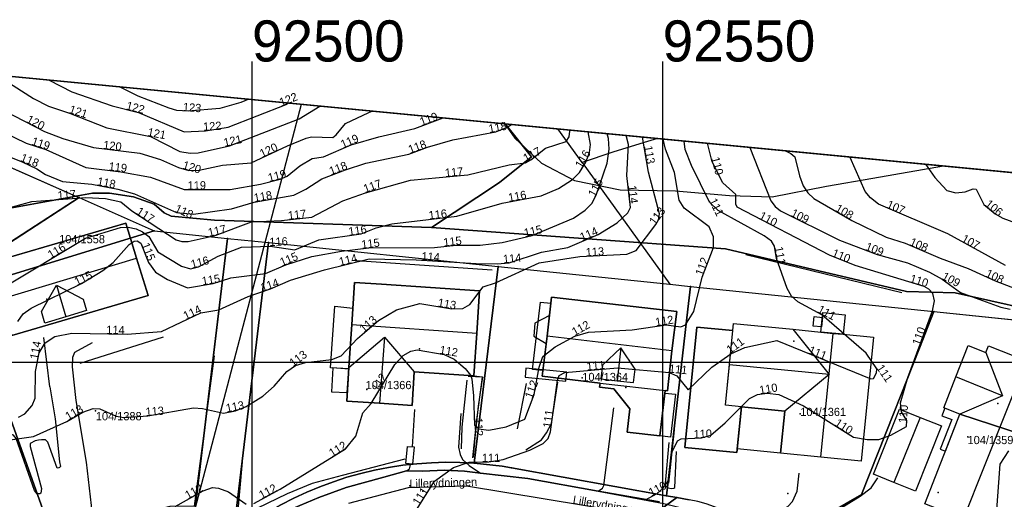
# Model space of a CAD drawing. Header units: inches. Extents: x 92348 to 92653, y 1600225 to 1600392.
# Tile 13 of 14: x 92472 to 92592, y 1600333 to 1600392. Entities that reach past the tile are written whole.
import ezdxf

# ---------------------------------------------------------------- set-up
doc = ezdxf.new("R2010")
doc.units = ezdxf.units.IN
doc.header["$MEASUREMENT"] = 0
for name, color, linetype in [('Adresse', 10, 'Continuous'), ('AnnenBygning', 10, 'Continuous'), ('AnnetVegarealAvgrensning', 10, 'Continuous'), ('ArealressursFlate', 10, 'Continuous'), ('ArealressursGrense', 10, 'Continuous'), ('Bestillingspolygon', 10, 'Continuous'), ('Bygning', 10, 'Continuous'), ('Bygningsdelelinje', 10, 'Continuous'), ('Bygningslinje', 10, 'Continuous'), ('Eiendomsgrense', 10, 'Continuous'), ('elveg20_v_kartverket_255_veglenke', 10, 'Continuous'), ('GatenavnTekst', 10, 'Continuous'), ('Gidtekst', 10, 'Continuous'), ('Gjerde', 10, 'Continuous'), ('GnrBnrTekst', 10, 'Continuous'), ('Hekk', 10, 'Continuous'), ('HoydeTekst', 10, 'Continuous'), ('HøydeKurve', 10, 'Continuous'), ('KantUtsnitt', 10, 'Continuous'), ('Kumlokk', 10, 'Continuous'), ('MurLoddrett', 10, 'Continuous'), ('Mønelinje', 10, 'Continuous'), ('Rutenett', 10, 'Continuous'), ('Rutenett_text', 10, 'Continuous'), ('Takkant', 10, 'Continuous'), ('Taksprang', 10, 'Continuous'), ('TaksprangBunn', 10, 'Continuous'), ('Teig', 10, 'Continuous'), ('Teiggrensepunkt', 10, 'Continuous'), ('Trapp', 10, 'Continuous'), ('TrappBygg', 10, 'Continuous'), ('Trase', 10, 'Continuous'), ('VegAnnenAvgrensning', 10, 'Continuous'), ('Vegdekkekant', 10, 'Continuous'), ('VegKjørende', 10, 'Continuous'), ('Veglenke', 10, 'Continuous'), ('Veranda', 10, 'Continuous')]:
    doc.layers.add(name, color=color, linetype=linetype)

msp = doc.modelspace()

# ---------------------------------------------------------------- linework, layer by layer
at = {"layer": 'Adresse'}
for p in [(92475.02, 1600357.66), (92520.41, 1600351.6), (92565.96, 1600352.53), (92545.51, 1600346.91), (92590.8, 1600344.95), (92583.53, 1600334.14)]:
    msp.add_point(p, dxfattribs=at)
at = {"layer": 'AnnenBygning'}
msp.add_polyline3d([(92518.75, 1600337.66, 112.71), (92518.92, 1600339.74, 112.71), (92519.73, 1600339.68, 112.62), (92519.56, 1600337.59, 112.63)], close=True, dxfattribs=at)
at = {"layer": 'AnnetVegarealAvgrensning'}
for p, q in [((92475.38, 1600347, 113.4), (92474.65, 1600353.01, 113.96)), ((92475.38, 1600347, 113.4), (92476.04, 1600343.1, 113.11)), ((92519.54, 1600339.69, 111.13), (92519.81, 1600344.22, 111.21))]:
    msp.add_line(p, q, dxfattribs=at)
for points in [[(92478.58, 1600345.33, 113.11), (92478.16, 1600349.43, 113.63), (92478.18, 1600350.59, 113.72), (92478.45, 1600351.2, 114.12), (92480.58, 1600352.39, 114.12)], [(92482.12, 1600324.2, 111.03), (92481.53, 1600325.97, 111.21), (92480.83, 1600329.4, 111.5), (92479.84, 1600337.83, 112.51), (92478.58, 1600345.33, 113.11)], [(92542.14, 1600334.29, 110.11), (92542.68, 1600334.65, 110.13), (92542.83, 1600334.97, 110.13), (92544.07, 1600344.42, 110.55)], [(92476.04, 1600343.1, 113.11), (92476.57, 1600337.87, 112.54), (92476.69, 1600337.31, 112.51), (92476.56, 1600337.16, 112.5), (92476.47, 1600337.12, 112.49), (92476.28, 1600337.1, 112.49), (92475.15, 1600340.26, 112.74), (92474.85, 1600340.55, 112.74), (92474.38, 1600340.56, 112.74), (92474, 1600340.5, 112.71), (92473.59, 1600340.41, 112.67), (92473, 1600340.1, 112.65), (92472.98, 1600339.75, 112.64), (92474.36, 1600334.63, 112.32), (92474.29, 1600334.05, 112.31), (92474.17, 1600333.96, 112.28), (92473.84, 1600333.99, 112.27), (92473.51, 1600334.39, 112.29), (92471.27, 1600340.71, 112.67), (92470.97, 1600341.09, 112.7), (92470.44, 1600341.27, 112.71)], [(92525.43, 1600343.75, 111.18), (92525.16, 1600339.63, 111.02), (92525.33, 1600338.76, 110.95), (92525.63, 1600338.16, 110.95), (92526.43, 1600337.43, 110.75), (92527.84, 1600336.47, 110.61)], [(92550.77, 1600340.23, 110.18), (92550.31, 1600335.26, 109.71), (92550.36, 1600334.96, 109.65), (92550.68, 1600334.7, 109.59), (92551.02, 1600334.6, 109.5), (92551.36, 1600334.67, 109.36), (92551.47, 1600334.74, 109.29), (92551.69, 1600339.11, 109.19)], [(92518.83, 1600336.76, 111.13), (92519.16, 1600337.02, 111.13), (92519.31, 1600337.48, 111.13), (92519.32, 1600337.61, 111.13)], [(92560.79, 1600327.55, 109.05), (92560.84, 1600329.09, 109.06), (92561.27, 1600329.89, 109), (92562, 1600330.57, 108.99), (92564.18, 1600331.86, 108.98), (92565.23, 1600332.44, 108.98), (92565.8, 1600333.05, 109), (92566.4, 1600334.29, 109.13), (92566.64, 1600336.5, 109.11)], [(92574.06, 1600333.68, 109.22), (92575.41, 1600334.72, 109.22), (92576.19, 1600335.91, 109.27)], [(92561.46, 1600326.99, 109.03), (92562.5, 1600327.53, 109.07), (92567.6, 1600330.03, 109.09), (92571.31, 1600331.99, 109.14), (92574.06, 1600333.68, 109.22)]]:
    msp.add_polyline3d(points, dxfattribs=at)
at = {"layer": 'ArealressursFlate'}
for points in [[(92451.71, 1600386.58), (92530.82, 1600378.99), (92534.02, 1600374.99), (92530.15, 1600371.86), (92521.85, 1600366.36), (92495.45, 1600367.28), (92490.17, 1600367.74), (92489.32, 1600368.18), (92488.08, 1600369.22), (92485.58, 1600370.12), (92482.66, 1600370.56), (92480.57, 1600370.57), (92459.55, 1600366.74)], [(92459.55, 1600366.74), (92480.57, 1600370.57), (92482.66, 1600370.56), (92485.58, 1600370.12), (92488.08, 1600369.22), (92489.32, 1600368.18), (92490.17, 1600367.74), (92495.45, 1600367.28), (92521.85, 1600366.36), (92557.66, 1600363.78), (92579.7, 1600358.59), (92585.61, 1600358.45), (92594.32, 1600356.49)], [(92549.6, 1600333), (92542.14, 1600334.29), (92533.58, 1600335.83), (92527.84, 1600336.47), (92525.89, 1600336.72), (92523.42, 1600336.85), (92520.82, 1600336.74), (92518.83, 1600336.76), (92516.04, 1600335.99), (92511.46, 1600334.73), (92508.13, 1600333.53), (92503.53, 1600331.56)], [(92503.53, 1600331.56), (92508.13, 1600333.53), (92511.46, 1600334.73), (92516.04, 1600335.99), (92518.83, 1600336.76), (92520.82, 1600336.74), (92523.42, 1600336.85), (92525.89, 1600336.72), (92527.84, 1600336.47), (92533.58, 1600335.83), (92542.14, 1600334.29), (92549.6, 1600333)]]:
    msp.add_lwpolyline(points, dxfattribs=at)
msp.add_lwpolyline([(92617.28, 1600370.69), (92614.74, 1600363.5), (92611.22, 1600353.32), (92609.89, 1600349.92), (92600.16, 1600353.73), (92594.32, 1600356.49), (92585.61, 1600358.45), (92579.7, 1600358.59), (92557.66, 1600363.78), (92521.85, 1600366.36), (92530.15, 1600371.86), (92534.02, 1600374.99), (92530.82, 1600378.99)], close=True, dxfattribs=at)
at = {"layer": 'ArealressursGrense'}
msp.add_line((92542.14, 1600334.29), (92549.6, 1600333), dxfattribs=at)
for points in [[(92530.82, 1600378.99), (92534.02, 1600374.99), (92530.15, 1600371.86), (92521.85, 1600366.36)], [(92521.85, 1600366.36), (92495.45, 1600367.28), (92490.17, 1600367.74), (92489.32, 1600368.18), (92488.08, 1600369.22), (92485.58, 1600370.12), (92482.66, 1600370.56), (92480.57, 1600370.57), (92459.55, 1600366.74), (92445.21, 1600363.11), (92435.3, 1600362.34), (92430.99, 1600360.29), (92417.13, 1600355.03), (92397.13, 1600349.19), (92393.82, 1600349), (92382.34, 1600350.61)], [(92609.89, 1600349.92), (92600.16, 1600353.73), (92594.32, 1600356.49), (92585.61, 1600358.45), (92579.7, 1600358.59), (92557.66, 1600363.78), (92521.85, 1600366.36)], [(92496.26, 1600328.42), (92503.53, 1600331.56), (92508.13, 1600333.53), (92511.46, 1600334.73), (92516.04, 1600335.99), (92518.83, 1600336.76)], [(92518.83, 1600336.76), (92520.82, 1600336.74), (92523.42, 1600336.85), (92525.89, 1600336.72), (92527.84, 1600336.47)], [(92527.84, 1600336.47), (92533.58, 1600335.83), (92542.14, 1600334.29)]]:
    msp.add_lwpolyline(points, dxfattribs=at)
at = {"layer": 'Bestillingspolygon'}
msp.add_lwpolyline([(92626.35, 1600369.82), (92451.71, 1600386.58), (92380.72, 1600373.12), (92356.87, 1600346.7), (92347.8, 1600302.33), (92365.62, 1600254.39), (92417.03, 1600227.01), (92571.82, 1600225.09)], close=True, dxfattribs=at)
at = {"layer": 'Bygning'}
for points in [[(92470.75, 1600353.24, 119.77), (92469.37, 1600357.65, 123), (92467.98, 1600362.06, 119.56), (92484.65, 1600366.91, 119.31), (92485.96, 1600362.64, 122.98), (92487.35, 1600358.12, 119.57)], [(92511.8, 1600349.35, 116.92), (92512.14, 1600354.56, 120.47), (92512.48, 1600359.69, 116.98), (92515.76, 1600359.47, 116.97), (92527.7, 1600358.68, 116.97), (92527.36, 1600353.53, 120.47), (92527.02, 1600348.34, 116.92), (92519.76, 1600348.82, 116.92), (92519.49, 1600344.74, 116.98), (92515.53, 1600344.99, 119.89), (92511.53, 1600345.25, 116.98)], [(92550.29, 1600346.54, 113.18), (92550.25, 1600346.23, 113.18), (92551.57, 1600346.08, 112.37), (92550.97, 1600340.88, 112.37), (92549.65, 1600341.03, 112.65), (92545.69, 1600341.49, 113.18), (92546.02, 1600344.33, 113.18), (92544.05, 1600346.74, 113.18), (92542.32, 1600346.94, 113.18), (92542.39, 1600347.45, 113.18), (92535.35, 1600348.28, 116.15), (92535.93, 1600353.17, 119.58), (92536.48, 1600357.92, 116.15), (92551.71, 1600356.14, 116.13), (92551.14, 1600351.39, 119.58), (92550.58, 1600346.5, 116.15)], [(92558.64, 1600354.71, 114.59), (92565.87, 1600353.99, 114.59), (92569.27, 1600353.65, 116.27), (92569.5, 1600356.03, 114.69), (92572.21, 1600355.76, 114.69), (92571.97, 1600353.38, 115.18), (92575.68, 1600353.02, 114.59), (92574.17, 1600337.95, 114.59), (92569.27, 1600338.44, 117.01), (92564.37, 1600338.92, 114.59), (92564.88, 1600344.03, 114.59), (92559.6, 1600344.56, 114.59), (92559.05, 1600338.99, 111.83), (92552.71, 1600339.62, 111.89), (92554.16, 1600354.27, 111.93), (92558.55, 1600353.84, 111.86)], [(92595.9, 1600340.52, 112.86), (92586.19, 1600343.66, 112.87), (92584.22, 1600344.43, 112.87), (92585.71, 1600348.19, 114.84), (92587.2, 1600352.01, 112.87), (92589.37, 1600351.15, 112.87), (92589.69, 1600351.97, 112.87), (92594.32, 1600350.15, 115.43), (92598.97, 1600348.32, 112.86)], [(92583.96, 1600342.23, 111.8), (92580.77, 1600334.31, 111.8), (92578.17, 1600335.35, 113.11), (92575.67, 1600336.36, 111.8), (92578.85, 1600344.28, 111.8), (92581.35, 1600343.28, 113.11)], [(92595.9, 1600340.52, 112.86), (92591.39, 1600329.04, 112.86), (92586.62, 1600330.92, 115.43), (92581.92, 1600332.77, 112.86), (92586.19, 1600343.66, 112.87)]]:
    msp.add_polyline3d(points, close=True, dxfattribs=at)
at = {"layer": 'Bygningsdelelinje'}
msp.add_line((92586.19, 1600343.66, 112.87), (92595.9, 1600340.52, 112.86), dxfattribs=at)
at = {"layer": 'Bygningslinje'}
for points in [[(92474.38, 1600356.14, 120.96), (92476.18, 1600359.37, 122.77), (92479.46, 1600357.67, 120.94), (92479.86, 1600356.27, 120.94), (92477.32, 1600355.5, 122.77), (92474.79, 1600354.74, 120.96), (92474.38, 1600356.14, 120.96)], [(92565.87, 1600353.99, 114.59), (92570.26, 1600348.48, 117.01), (92564.88, 1600344.03, 114.59)], [(92511.8, 1600349.35, 116.92), (92516.15, 1600353.02, 119.89), (92519.76, 1600348.82, 116.92)], [(92546.64, 1600349.16, 117.68), (92544.92, 1600351.74, 119.32), (92542.66, 1600349.63, 117.68), (92542.47, 1600347.97, 117.68), (92544.45, 1600347.74, 119.32), (92546.45, 1600347.51, 117.68), (92546.64, 1600349.16, 117.68)], [(92589.37, 1600351.15, 112.87), (92591.4, 1600345.91, 114.84), (92586.19, 1600343.66, 112.87)]]:
    msp.add_polyline3d(points, dxfattribs=at)
at = {"layer": 'Eiendomsgrense'}
for p, q in [((92444.49, 1600385.21), (92478.93, 1600370.03)), ((92540.19, 1600374.29), (92537.25, 1600378.37)), ((92540.19, 1600374.29), (92550.86, 1600359.49)), ((92478.94, 1600370.03), (92467.62, 1600362.7)), ((92478.94, 1600370.03), (92488.09, 1600365.99)), ((92464.95, 1600358.89), (92488.09, 1600365.99)), ((92488.09, 1600365.99), (92497.03, 1600365.06)), ((92492.82, 1600330.21), (92497.03, 1600365.06)), ((92497.03, 1600365.06), (92502.01, 1600364.56)), ((92502.01, 1600364.56), (92497.69, 1600328.85)), ((92502.01, 1600364.56), (92529.98, 1600361.65)), ((92527.06, 1600337.7), (92529.98, 1600361.65)), ((92529.98, 1600361.65), (92550.86, 1600359.49)), ((92464.95, 1600358.89), (92478.89, 1600319.85)), ((92550.86, 1600359.49), (92553.38, 1600359.22)), ((92553.06, 1600356.44), (92553.38, 1600359.22)), ((92553.38, 1600359.22), (92583.03, 1600356.15)), ((92550.49, 1600333.73), (92553.06, 1600356.44)), ((92583.03, 1600356.15), (92581.27, 1600351.68)), ((92583.03, 1600356.15), (92610.93, 1600353.26)), ((92581.27, 1600351.68), (92578.19, 1600343.91)), ((92574.21, 1600333.9), (92578.19, 1600343.91)), ((92531.59, 1600337.13), (92550.49, 1600333.73)), ((92551.74, 1600333.52), (92545.27, 1600328.76)), ((92550.49, 1600333.73), (92551.74, 1600333.52)), ((92553.22, 1600333.24), (92551.74, 1600333.52)), ((92563.34, 1600327.65), (92574.21, 1600333.9))]:
    msp.add_line(p, q, dxfattribs=at)
for points in [[(92549.38, 1600377.21), (92547.74, 1600376.72), (92543.95, 1600375.54), (92540.19, 1600374.29)], [(92497.69, 1600328.85), (92499.1, 1600329.88), (92500.53, 1600330.86), (92502.01, 1600331.78), (92503.53, 1600332.64), (92505.08, 1600333.44), (92506.66, 1600334.17), (92508.27, 1600334.83), (92509.91, 1600335.45), (92511.56, 1600335.98), (92513.24, 1600336.45), (92514.93, 1600336.85), (92516.64, 1600337.18), (92518.37, 1600337.44), (92520.09, 1600337.63), (92521.84, 1600337.76), (92523.58, 1600337.81), (92525.32, 1600337.79), (92527.06, 1600337.7)], [(92527.06, 1600337.7), (92528.2, 1600337.6), (92529.33, 1600337.47), (92530.46, 1600337.32), (92531.59, 1600337.13)]]:
    msp.add_lwpolyline(points, dxfattribs=at)
at = {"layer": 'elveg20_v_kartverket_255_veglenke'}
msp.add_polyline3d([(92545.29, 1600331.74, 110.94), (92526.13, 1600334.91, 111.74), (92519.03, 1600334.71, 112.04), (92511.74, 1600332.79, 112.24)], dxfattribs=at)
at = {"layer": 'Gidtekst'}
for p in [(92476.67, 1600364.45), (92540.22, 1600348.09), (92514, 1600346.67), (92480.95, 1600344.06), (92566.76, 1600343.72), (92587.14, 1600340.9)]:
    msp.add_point(p, dxfattribs=at)
at = {"layer": 'Gjerde'}
for points in [[(92526.9, 1600338.37, 112), (92527.36, 1600342.98, 112.92), (92528.08, 1600348.16, 113.22), (92526.34, 1600348.23, 113.21)], [(92498.87, 1600338.81, 113.42), (92498.2, 1600331.05, 112.85), (92504.32, 1600334.03, 112.89), (92507.36, 1600335.26, 112.84), (92511.02, 1600336.26, 112.58), (92518.67, 1600338.24, 112.14)]]:
    msp.add_polyline3d(points, dxfattribs=at)
at = {"layer": 'Hekk'}
for p, q in [((92560.13, 1600363.09, 112.77), (92579.11, 1600358.46, 112.46)), ((92533.37, 1600347.38, 113.45), (92532.28, 1600341.89, 113.45))]:
    msp.add_line(p, q, dxfattribs=at)
msp.add_polyline3d([(92495.38, 1600350.75, 114.54), (92492.98, 1600332.48, 113.06), (92489.98, 1600332.43, 113.11), (92486.12, 1600331.43, 113.28), (92482.73, 1600329.71, 113.32)], dxfattribs=at)
at = {"layer": 'HøydeKurve'}
for points in [[(92468.84, 1600384.94, 121), (92473.39, 1600382.06, 121), (92475.21, 1600381.16, 121), (92477.79, 1600380.31, 121), (92482.34, 1600378.5, 121), (92487.65, 1600377.46, 121), (92491.23, 1600375.62, 121), (92492.48, 1600375.44, 121), (92493.46, 1600375.48, 121), (92497.26, 1600376.33, 121), (92505.74, 1600379.6, 121), (92508.28, 1600381.15, 121)], [(92475.3, 1600384.32, 122), (92478.05, 1600382.87, 122), (92482.96, 1600381.2, 122), (92486.18, 1600380.36, 122), (92491.75, 1600378.01, 122), (92494.33, 1600378.16, 122), (92497.1, 1600378.59, 122), (92504.18, 1600381.34, 122), (92504.44, 1600381.52, 122)], [(92499.62, 1600381.98, 123), (92498.65, 1600381.59, 123), (92496.1, 1600380.85, 123), (92492.24, 1600380.52, 123), (92490.85, 1600380.63, 123), (92489.91, 1600380.9, 123), (92486.13, 1600382.35, 123), (92483.88, 1600383.49, 123)], [(92467.23, 1600381.93, 120), (92474.73, 1600378.07, 120), (92476.98, 1600377.23, 120), (92480.69, 1600376.1, 120), (92486.36, 1600375.43, 120), (92488.86, 1600374.65, 120), (92491.07, 1600373.68, 120), (92492.3, 1600373.31, 120), (92493.59, 1600373.35, 120), (92496.43, 1600373.96, 120), (92499.92, 1600374.24, 120), (92504.34, 1600376.33, 120), (92506.61, 1600377.24, 120), (92507.26, 1600377.43, 120), (92509.83, 1600377.34, 120), (92510.27, 1600377.65, 120), (92511.39, 1600379.05, 120), (92514.21, 1600380.39, 120), (92514.64, 1600380.54, 120)], [(92469.75, 1600377.99, 119), (92472.49, 1600376.66, 119), (92474.91, 1600375.88, 119), (92479.78, 1600373.68, 119), (92484.04, 1600373.17, 119), (92487.63, 1600372.5, 119), (92491.73, 1600371.01, 119), (92497.35, 1600371.02, 119), (92501.04, 1600371.65, 119), (92503.44, 1600372.26, 119), (92504.29, 1600372.64, 119), (92505.83, 1600373.89, 119), (92507.33, 1600374.76, 119), (92508.7, 1600374.96, 119), (92512.09, 1600376.43, 119), (92515.44, 1600377.42, 119), (92519.83, 1600378.42, 119), (92523.29, 1600379.71, 119)], [(92467.28, 1600367.94, 117), (92473.2, 1600369.56, 117), (92479.78, 1600370.04, 117), (92482.15, 1600369.92, 117), (92484.03, 1600369.49, 117), (92485.36, 1600368.41, 117), (92490.75, 1600364.87, 117), (92491.48, 1600364.66, 117), (92492.25, 1600364.69, 117), (92495.5, 1600365.42, 117), (92499.94, 1600367.08, 117), (92503.6, 1600367.23, 117), (92507.29, 1600367.65, 117), (92511.06, 1600369.61, 117), (92513.82, 1600370.59, 117), (92519.29, 1600372.15, 117), (92526.3, 1600372.77, 117), (92531.31, 1600373.99, 117), (92533.29, 1600374.25, 117), (92533.97, 1600374.62, 117), (92535.73, 1600376.03, 117), (92538.27, 1600376.84, 117), (92538.63, 1600377.4, 117), (92538.72, 1600378.09, 117), (92538.69, 1600378.23, 117)], [(92469.47, 1600358.93, 116), (92479.72, 1600365.07, 116), (92483.98, 1600366.38, 116), (92484.93, 1600366.43, 116), (92485.92, 1600366.23, 116), (92486.69, 1600365.87, 116), (92487.45, 1600365.28, 116), (92488.54, 1600363.41, 116), (92491.41, 1600361.67, 116), (92492.53, 1600361.35, 116), (92493.49, 1600361.6, 116), (92495.88, 1600362.91, 116), (92498.71, 1600363.98, 116), (92502.2, 1600364.12, 116), (92505.21, 1600363.65, 116), (92508.16, 1600364.87, 116), (92513.29, 1600365.59, 116), (92515.14, 1600366.35, 116), (92517.02, 1600366.84, 116), (92524.95, 1600367.74, 116), (92530.47, 1600369.34, 116), (92535.22, 1600370.24, 116), (92537.32, 1600371.13, 116), (92539.04, 1600372.22, 116), (92539.86, 1600373.06, 116), (92540.63, 1600374.34, 116), (92541.09, 1600375.49, 116), (92541.23, 1600376.46, 116), (92540.93, 1600378.02, 116)], [(92469.99, 1600375.19, 118), (92472.11, 1600374.35, 118), (92473.81, 1600373.52, 118), (92474.86, 1600372.81, 118), (92476.92, 1600371.96, 118), (92480.5, 1600371.65, 118), (92483.67, 1600371.05, 118), (92485.7, 1600370.49, 118), (92490.81, 1600368.2, 118), (92492.9, 1600368.02, 118), (92497.52, 1600368.65, 118), (92500.28, 1600369.47, 118), (92505.11, 1600370.32, 118), (92506.55, 1600371.05, 118), (92508.49, 1600372.31, 118), (92511.38, 1600373.4, 118), (92513.86, 1600374.21, 118), (92519.08, 1600375.3, 118), (92521.39, 1600376.15, 118), (92524.46, 1600377.03, 118), (92529.7, 1600378.03, 118), (92530.97, 1600378.53, 118), (92531.61, 1600378.91, 118)], [(92467.34, 1600340.11, 113), (92473.4, 1600340.96, 113), (92477.46, 1600342.79, 113), (92479.4, 1600343.92, 113), (92480.68, 1600344.34, 113), (92481.48, 1600344.3, 113), (92483.48, 1600343.41, 113), (92484.38, 1600343.26, 113), (92487.31, 1600343.47, 113), (92492.9, 1600344.43, 113), (92493.98, 1600344.35, 113), (92496.53, 1600343.8, 113), (92497.99, 1600344.09, 113), (92499.28, 1600344.58, 113), (92501.32, 1600345.86, 113), (92502.72, 1600347.09, 113), (92504.24, 1600348.85, 113), (92505.28, 1600349.6, 113), (92506.5, 1600349.97, 113), (92509.74, 1600350.3, 113), (92510.85, 1600350.77, 113), (92512.86, 1600352.88, 113), (92515.41, 1600355.07, 113), (92517.59, 1600356.36, 113), (92520.45, 1600357.14, 113), (92524.35, 1600356.47, 113), (92525.69, 1600356.53, 113), (92526.52, 1600357.03, 113), (92528.13, 1600359.18, 113), (92529.64, 1600359.64, 113), (92534.95, 1600362.1, 113), (92539.92, 1600362.84, 113), (92545.66, 1600363.12, 113), (92546.78, 1600363.59, 113), (92549.16, 1600366.74, 113), (92549.49, 1600367.33, 113), (92549.6, 1600368.06, 113), (92548.26, 1600373.1, 113), (92547.55, 1600377.38, 113)], [(92471.48, 1600354.93, 115), (92472.16, 1600355.87, 115), (92473.1, 1600356.57, 115), (92479.25, 1600359.56, 115), (92481.85, 1600361.16, 115), (92483.09, 1600362.11, 115), (92485.04, 1600364.31, 115), (92485.66, 1600364.7, 115), (92486.03, 1600364.74, 115), (92486.46, 1600364.49, 115), (92487.39, 1600362.14, 115), (92488.26, 1600360.96, 115), (92489.72, 1600360.04, 115), (92492.15, 1600359.05, 115), (92495.27, 1600359.56, 115), (92497.44, 1600360.26, 115), (92501.63, 1600360.79, 115), (92504.12, 1600361.83, 115), (92507.28, 1600362.87, 115), (92510.89, 1600363.5, 115), (92514.23, 1600363.9, 115), (92522.23, 1600363.94, 115), (92524.88, 1600364.24, 115), (92527.79, 1600364.21, 115), (92530.46, 1600364.55, 115), (92534.1, 1600365.41, 115), (92539.13, 1600367.5, 115), (92540.58, 1600368.49, 115), (92541.36, 1600369.32, 115), (92541.89, 1600370.3, 115), (92543.25, 1600374.21, 115), (92543.48, 1600375.93, 115), (92543.41, 1600377.21, 115), (92543.26, 1600377.79, 115)], [(92471.57, 1600343.29, 114), (92472.34, 1600343.69, 114), (92473.25, 1600344.72, 114), (92473.59, 1600345.6, 114), (92473.65, 1600348.85, 114), (92474.09, 1600351.13, 114), (92474.82, 1600352.34, 114), (92476, 1600353.1, 114), (92478.06, 1600353.51, 114), (92484.79, 1600353.39, 114), (92488.99, 1600353.72, 114), (92493.76, 1600355.99, 114), (92495.95, 1600356.36, 114), (92499.53, 1600357.97, 114), (92502.27, 1600358.9, 114), (92504.7, 1600359.99, 114), (92508.82, 1600361.24, 114), (92514.25, 1600362.56, 114), (92519.99, 1600362.44, 114), (92527.3, 1600362.01, 114), (92529.87, 1600361.96, 114), (92531.31, 1600362.09, 114), (92535.26, 1600363.38, 114), (92538.46, 1600363.94, 114), (92542.15, 1600365.54, 114), (92544.45, 1600366.96, 114), (92545.75, 1600368.16, 114), (92546.07, 1600368.8, 114), (92545.66, 1600372.69, 114), (92545.83, 1600376.5, 114), (92545.55, 1600377.58, 114)], [(92500.23, 1600332.81, 112), (92503.44, 1600334.52, 112), (92511.39, 1600339.43, 112), (92512.63, 1600341, 112), (92513.51, 1600343.84, 112), (92514.5, 1600344.96, 112), (92517.4, 1600349.69, 112), (92518.4, 1600350.79, 112), (92519.36, 1600351.33, 112), (92520.1, 1600351.48, 112), (92523.42, 1600350.92, 112), (92524.61, 1600350.36, 112), (92525.97, 1600349.21, 112), (92526.6, 1600348.41, 112), (92526.76, 1600347.96, 112), (92526.99, 1600345.89, 112), (92527.1, 1600342.34, 112), (92527.59, 1600341.88, 112), (92528.83, 1600341.72, 112), (92530.95, 1600342.12, 112), (92533.24, 1600343.06, 112), (92534.34, 1600346.07, 112), (92534.98, 1600349.4, 112), (92535.4, 1600350.67, 112), (92536.9, 1600351.85, 112), (92539.31, 1600353.17, 112), (92540.97, 1600353.66, 112), (92546.28, 1600353.91, 112), (92550.44, 1600354.55, 112), (92552.22, 1600354.3, 112), (92552.8, 1600354.52, 112), (92553.78, 1600356.16, 112), (92554.83, 1600360.32, 112), (92556.19, 1600363.93, 112), (92556.18, 1600365.25, 112), (92555.65, 1600366.47, 112), (92552.63, 1600368.75, 112), (92552.01, 1600369.7, 112), (92551.45, 1600373.07, 112), (92550.34, 1600375.9, 112), (92550.08, 1600377.14, 112)], [(92520.03, 1600332.01, 111), (92522.24, 1600335.53, 111), (92524.53, 1600337.18, 111), (92526.44, 1600337.83, 111), (92528.82, 1600337.85, 111), (92530.58, 1600338.16, 111), (92533.85, 1600339.3, 111), (92535.46, 1600340.11, 111), (92536.05, 1600340.72, 111), (92536.35, 1600341.51, 111), (92537.19, 1600347.8, 111), (92537.41, 1600348.37, 111), (92538.11, 1600348.74, 111), (92544.5, 1600349.32, 111), (92550.81, 1600348.72, 111), (92551.71, 1600348.33, 111), (92553.12, 1600346.62, 111), (92556, 1600349.37, 111), (92558.29, 1600351.02, 111), (92559.99, 1600351.76, 111), (92563.91, 1600352.61, 111), (92575.35, 1600347.97, 111), (92575.68, 1600348.02, 111), (92576.04, 1600348.69, 111), (92576.06, 1600349.18, 111), (92574.77, 1600351.08, 111), (92569.39, 1600355.77, 111), (92566.45, 1600357.32, 111), (92565.68, 1600358.02, 111), (92565.18, 1600358.94, 111), (92563.88, 1600362.62, 111), (92563.61, 1600364.12, 111), (92563.26, 1600364.71, 111), (92562.38, 1600365.36, 111), (92556.77, 1600368.45, 111), (92555.71, 1600369.46, 111), (92553.53, 1600373.94, 111), (92552.75, 1600375.88, 111), (92552.63, 1600376.9, 111)], [(92547.91, 1600333.25, 110), (92549.33, 1600334.01, 110), (92550.08, 1600334.67, 110), (92550.8, 1600335.72, 110), (92551.14, 1600338.99, 110), (92551.81, 1600340.43, 110), (92552.27, 1600340.67, 110), (92554.72, 1600340.77, 110), (92555.85, 1600341.13, 110), (92557.62, 1600342.6, 110), (92560.58, 1600345.58, 110), (92561.54, 1600346.04, 110), (92562.71, 1600346.23, 110), (92564.13, 1600346.04, 110), (92567.17, 1600344.69, 110), (92573.23, 1600340.86, 110), (92574.92, 1600340.57, 110), (92576.31, 1600340.6, 110), (92577.78, 1600341.09, 110), (92579.68, 1600342.18, 110), (92579.74, 1600342.91, 110), (92579.07, 1600343.94, 110), (92578.95, 1600345.03, 110), (92579.86, 1600348.14, 110), (92582.87, 1600356.24, 110), (92583.1, 1600357.47, 110), (92582.88, 1600358.36, 110), (92582.43, 1600358.87, 110), (92581.85, 1600359.2, 110), (92573.45, 1600361.74, 110), (92570.3, 1600363, 110), (92559.07, 1600368.84, 110), (92558.9, 1600369.21, 110), (92558.92, 1600370.39, 110), (92557.33, 1600371.82, 110), (92556.03, 1600374.36, 110), (92555.45, 1600376.63, 110)], [(92560.62, 1600376.13, 109), (92563.19, 1600369.64, 109), (92563.7, 1600368.93, 109), (92564.37, 1600368.4, 109), (92571.52, 1600364.84, 109), (92576.13, 1600363.09, 109), (92579.8, 1600362.08, 109), (92582.48, 1600360.93, 109), (92584.02, 1600360.1, 109), (92586.27, 1600358.49, 109), (92591.19, 1600356.69, 109), (92592.31, 1600356.46, 109)], [(92564.97, 1600375.71, 108), (92565.62, 1600375.4, 108), (92566.11, 1600374.98, 108), (92566.66, 1600372.67, 108), (92567.13, 1600371.45, 108), (92567.66, 1600370.6, 108), (92568.4, 1600369.9, 108), (92573.03, 1600367.24, 108), (92577.22, 1600365.22, 108), (92579.52, 1600364.46, 108), (92583.79, 1600362.65, 108), (92587.2, 1600361.41, 108), (92590.47, 1600359.87, 108), (92596.53, 1600357.57, 108)], [(92591.75, 1600361.76, 107), (92584.72, 1600365.59, 107), (92576.28, 1600369.21, 107), (92575.29, 1600369.99, 107), (92574.67, 1600370.76, 107), (92572.85, 1600374.88, 107), (92572.78, 1600374.96, 107)], [(92582.01, 1600374.08, 106), (92583.13, 1600372.46, 106), (92584.6, 1600370.89, 106), (92585.7, 1600370.6, 106), (92586.83, 1600370.7, 106), (92587.8, 1600371.08, 106), (92588.17, 1600371.04, 106), (92589.12, 1600369.16, 106), (92590.47, 1600368.05, 106), (92591.42, 1600367.53, 106), (92594.06, 1600366.56, 106)], [(92592.1, 1600339.22, 109), (92591.05, 1600337.57, 109), (92590.62, 1600331.47, 109)], [(92490.65, 1600332.42, 112), (92494.07, 1600334.34, 112), (92495.2, 1600334.74, 112), (92495.91, 1600334.67, 112), (92497.16, 1600334.21, 112), (92499.29, 1600332.72, 112)]]:
    msp.add_polyline3d(points, dxfattribs=at)
at = {"layer": 'KantUtsnitt'}
for p, q in [((92530.82, 1600378.99), (92617.28, 1600370.69)), ((92537.25, 1600378.37), (92549.38, 1600377.21)), ((92549.38, 1600377.21), (92626.35, 1600369.82))]:
    msp.add_line(p, q, dxfattribs=at)
for points in [[(92626.35, 1600369.82), (92571.82, 1600225.09), (92417.03, 1600227.02), (92365.62, 1600254.39), (92347.8, 1600302.33), (92356.88, 1600346.7), (92380.72, 1600373.12), (92451.71, 1600386.58), (92626.35, 1600369.82)], [(92626.35, 1600369.82), (92571.82, 1600225.09), (92417.03, 1600227.02), (92365.62, 1600254.39), (92347.8, 1600302.33), (92356.88, 1600346.7), (92380.72, 1600373.12), (92451.71, 1600386.58), (92626.35, 1600369.82)], [(92425.08, 1600381.53), (92451.71, 1600386.58), (92530.82, 1600378.99)], [(92444.49, 1600385.21), (92451.71, 1600386.58), (92537.25, 1600378.37)]]:
    msp.add_lwpolyline(points, dxfattribs=at)
for points in [[(92432.74, 1600382.98, 127.29), (92451.71, 1600386.58, 127.29), (92626.35, 1600369.82, 127.29), (92571.82, 1600225.09, 127.29), (92417.03, 1600227.02, 127.29), (92365.62, 1600254.39, 127.29), (92347.8, 1600302.33, 127.29), (92356.88, 1600346.7, 127.29), (92380.72, 1600373.12, 127.29), (92432.74, 1600382.98, 127.29)], [(92430.42, 1600382.54, 124.45), (92451.71, 1600386.58, 122.14), (92617.28, 1600370.69, 104.44)]]:
    msp.add_polyline3d(points, dxfattribs=at)
at = {"layer": 'Kumlokk'}
for p in [(92519.22, 1600334.94, 110.99), (92520.8, 1600334.31, 110.83), (92565.24, 1600334.01, 109.16)]:
    msp.add_point(p, dxfattribs=at)
at = {"layer": 'MurLoddrett'}
for p, q in [((92512.14, 1600362.42, 114.31), (92529.26, 1600361.22, 113.7)), ((92479.1, 1600349.89, 113.57), (92489.21, 1600353.09, 113.87)), ((92550.74, 1600335.26, 109.93), (92551.45, 1600341.74, 110.31))]:
    msp.add_line(p, q, dxfattribs=at)
for points in [[(92527.02, 1600348.34, 112.76), (92528.07, 1600348.21, 112.84), (92527.54, 1600344.62, 112.67), (92527.13, 1600340.84, 112.06), (92526.93, 1600338.43, 111.36)], [(92526.17, 1600347.8, 112.14), (92525.56, 1600342.1, 112.14), (92525.46, 1600339.45, 111.68)], [(92533.33, 1600339.32, 111.19), (92535.27, 1600340.53, 111.25), (92535.87, 1600341.4, 111.25), (92536.47, 1600342.52, 111.25), (92537.23, 1600347.55, 111.25)]]:
    msp.add_polyline3d(points, dxfattribs=at)
at = {"layer": 'Mønelinje'}
for p, q in [((92469.37, 1600357.65, 123), (92485.96, 1600362.64, 122.98)), ((92476.18, 1600359.37, 122.77), (92477.32, 1600355.5, 122.77)), ((92512.14, 1600354.56, 120.47), (92527.36, 1600353.53, 120.47)), ((92516.15, 1600353.02, 119.89), (92515.53, 1600344.99, 119.89)), ((92551.14, 1600351.39, 119.58), (92535.93, 1600353.17, 119.58)), ((92569.27, 1600338.44, 117.01), (92570.76, 1600353.5, 117.01)), ((92544.92, 1600351.74, 119.32), (92544.45, 1600347.74, 119.32)), ((92570.26, 1600348.48, 117.01), (92558.14, 1600349.67, 117.01)), ((92586.62, 1600330.92, 115.43), (92594.32, 1600350.15, 115.43)), ((92591.4, 1600345.91, 114.84), (92585.71, 1600348.19, 114.84)), ((92581.35, 1600343.28, 113.11), (92578.17, 1600335.35, 113.11))]:
    msp.add_line(p, q, dxfattribs=at)
at = {"layer": 'Rutenett'}
for p, q in [((92500, 1600386.58), (92500, 1600225.09)), ((92550, 1600386.58), (92550, 1600225.09)), ((92347.8, 1600350), (92626.35, 1600350))]:
    msp.add_line(p, q, dxfattribs=at)
at = {"layer": 'Takkant'}
for p, q in [((92558.55, 1600353.84, 115.01), (92558.64, 1600354.71, 114.59)), ((92558.64, 1600354.71, 114.59), (92565.87, 1600353.99, 114.59)), ((92565.87, 1600353.99, 114.59), (92569.27, 1600353.65, 116.27)), ((92550.25, 1600346.23, 113.18), (92550.29, 1600346.54, 113.18)), ((92564.88, 1600344.03, 114.59), (92559.6, 1600344.56, 114.59))]:
    msp.add_line(p, q, dxfattribs=at)
for points in [[(92470.75, 1600353.24, 119.77), (92487.35, 1600358.12, 119.57), (92485.96, 1600362.64, 122.98), (92484.65, 1600366.91, 119.31), (92467.98, 1600362.06, 119.56), (92469.37, 1600357.65, 123), (92470.75, 1600353.24, 119.77)], [(92511.8, 1600349.35, 116.92), (92511.53, 1600345.25, 116.98), (92515.53, 1600344.99, 119.89), (92519.49, 1600344.74, 116.98), (92519.76, 1600348.82, 116.92), (92527.02, 1600348.34, 116.92), (92527.36, 1600353.53, 120.47), (92527.7, 1600358.68, 116.97), (92515.76, 1600359.47, 116.97), (92512.48, 1600359.69, 116.98), (92512.14, 1600354.56, 120.47), (92511.8, 1600349.35, 116.92)], [(92550.29, 1600346.54, 116.15), (92550.58, 1600346.5, 116.15), (92551.14, 1600351.39, 119.58), (92551.71, 1600356.14, 116.13), (92536.48, 1600357.92, 116.15), (92535.93, 1600353.17, 119.58), (92535.35, 1600348.28, 116.15), (92542.39, 1600347.45, 116.15)], [(92569.27, 1600353.65, 115.2), (92569.5, 1600356.03, 114.69), (92572.21, 1600355.76, 114.69), (92571.97, 1600353.38, 115.18)], [(92558.55, 1600353.84, 111.86), (92554.16, 1600354.27, 111.93), (92552.71, 1600339.62, 111.89), (92559.05, 1600338.99, 111.83), (92559.6, 1600344.56, 111.83)], [(92571.97, 1600353.38, 116.41), (92575.68, 1600353.02, 114.59), (92574.17, 1600337.95, 114.59), (92569.27, 1600338.44, 117.01), (92564.37, 1600338.92, 114.59), (92564.88, 1600344.03, 114.59)], [(92586.19, 1600343.66, 112.87), (92584.22, 1600344.43, 112.87), (92585.71, 1600348.19, 114.84), (92587.2, 1600352.01, 112.87), (92589.37, 1600351.15, 112.87), (92589.69, 1600351.97, 112.87), (92594.32, 1600350.15, 115.43), (92598.97, 1600348.32, 112.86), (92595.9, 1600340.52, 112.86)], [(92542.39, 1600347.45, 113.18), (92542.32, 1600346.94, 113.18), (92544.05, 1600346.74, 113.18), (92546.02, 1600344.33, 113.18), (92545.69, 1600341.49, 113.18), (92549.65, 1600341.03, 113.18)], [(92550.25, 1600346.23, 112.65), (92551.57, 1600346.08, 112.37), (92550.97, 1600340.88, 112.37), (92549.65, 1600341.03, 112.65)], [(92583.96, 1600342.23, 111.8), (92580.77, 1600334.31, 111.8), (92578.17, 1600335.35, 113.11), (92575.67, 1600336.36, 111.8), (92578.85, 1600344.28, 111.8), (92581.35, 1600343.28, 113.11), (92583.96, 1600342.23, 111.8)], [(92595.9, 1600340.52, 112.86), (92591.39, 1600329.04, 112.86), (92586.62, 1600330.92, 115.43), (92581.92, 1600332.77, 112.86), (92586.19, 1600343.66, 112.87)], [(92518.75, 1600337.66, 112.71), (92518.92, 1600339.74, 112.71), (92519.73, 1600339.68, 112.62), (92519.56, 1600337.59, 112.63), (92518.75, 1600337.66, 112.71)]]:
    msp.add_polyline3d(points, dxfattribs=at)
at = {"layer": 'Taksprang'}
for p, q in [((92569.27, 1600353.65, 116.27), (92570.76, 1600353.5, 117.01)), ((92570.76, 1600353.5, 117.01), (92571.97, 1600353.38, 116.41)), ((92542.39, 1600347.45, 116.15), (92550.29, 1600346.54, 116.15)), ((92549.65, 1600341.03, 113.18), (92550.25, 1600346.23, 113.18)), ((92559.6, 1600344.56, 114.59), (92557.65, 1600344.75, 114.59))]:
    msp.add_line(p, q, dxfattribs=at)
msp.add_polyline3d([(92557.65, 1600344.75, 114.59), (92558.14, 1600349.67, 117.01), (92558.55, 1600353.84, 115.01)], dxfattribs=at)
at = {"layer": 'TaksprangBunn'}
for p, q in [((92571.97, 1600353.38, 115.18), (92569.27, 1600353.65, 115.2)), ((92542.39, 1600347.45, 113.18), (92550.29, 1600346.54, 113.18)), ((92550.25, 1600346.23, 112.65), (92549.65, 1600341.03, 112.65))]:
    msp.add_line(p, q, dxfattribs=at)
msp.add_polyline3d([(92559.6, 1600344.56, 111.83), (92557.65, 1600344.75, 111.83), (92558.55, 1600353.84, 111.86)], dxfattribs=at)
at = {"layer": 'Teig'}
for points in [[(92444.49, 1600385.21), (92478.93, 1600370.03), (92478.94, 1600370.03), (92467.62, 1600362.7)], [(92492.82, 1600330.21), (92497.03, 1600365.06), (92502.01, 1600364.56), (92497.69, 1600328.85)], [(92503.53, 1600332.64), (92505.08, 1600333.44), (92506.66, 1600334.17), (92508.27, 1600334.83), (92509.91, 1600335.45), (92511.56, 1600335.98), (92513.24, 1600336.45), (92514.93, 1600336.85), (92516.64, 1600337.18), (92518.37, 1600337.44), (92520.09, 1600337.63), (92521.84, 1600337.76), (92523.58, 1600337.81), (92525.32, 1600337.79), (92527.06, 1600337.7), (92528.2, 1600337.6), (92529.33, 1600337.47), (92530.46, 1600337.32), (92531.59, 1600337.13), (92550.49, 1600333.73), (92551.74, 1600333.52), (92545.27, 1600328.76)], [(92545.27, 1600328.76), (92551.74, 1600333.52), (92553.22, 1600333.24)]]:
    msp.add_lwpolyline(points, dxfattribs=at)
for points in [[(92464.95, 1600358.89), (92467.62, 1600362.7), (92478.94, 1600370.03), (92488.09, 1600365.99)], [(92479.68, 1600321.9), (92478.89, 1600319.85), (92464.95, 1600358.89), (92488.09, 1600365.99), (92497.03, 1600365.06), (92492.82, 1600330.21), (92491.84, 1600330.25), (92490.86, 1600330.22), (92489.89, 1600330.11), (92488.92, 1600329.92), (92487.98, 1600329.67), (92487.06, 1600329.35), (92486.16, 1600328.96), (92485.29, 1600328.5), (92484.46, 1600327.97), (92483.68, 1600327.38), (92482.93, 1600326.74), (92482.25, 1600326.05), (92481.61, 1600325.3), (92481.03, 1600324.5), (92480.52, 1600323.68), (92480.06, 1600322.81)], [(92497.69, 1600328.85), (92502.01, 1600364.56), (92529.98, 1600361.65), (92527.06, 1600337.7), (92525.32, 1600337.79), (92523.58, 1600337.81), (92521.84, 1600337.76), (92520.09, 1600337.63), (92518.37, 1600337.44), (92516.64, 1600337.18), (92514.93, 1600336.85), (92513.24, 1600336.45), (92511.56, 1600335.98), (92509.91, 1600335.45), (92508.27, 1600334.83), (92506.66, 1600334.17), (92505.08, 1600333.44), (92503.53, 1600332.64), (92502.01, 1600331.78), (92500.53, 1600330.86), (92499.1, 1600329.88)], [(92531.59, 1600337.13), (92530.46, 1600337.32), (92529.33, 1600337.47), (92528.2, 1600337.6), (92527.06, 1600337.7), (92529.98, 1600361.65), (92550.86, 1600359.49), (92553.38, 1600359.22), (92553.06, 1600356.44), (92550.49, 1600333.73)], [(92439.24, 1600351.34), (92464.95, 1600358.89), (92478.89, 1600319.85), (92476.17, 1600312.76), (92475.91, 1600313.49), (92469.03, 1600332.08), (92447, 1600325.47)], [(92551.74, 1600333.52), (92550.49, 1600333.73), (92553.06, 1600356.44), (92553.38, 1600359.22), (92583.03, 1600356.15), (92581.27, 1600351.68), (92578.19, 1600343.91), (92574.21, 1600333.9), (92563.34, 1600327.65), (92562.59, 1600328.42), (92561.8, 1600329.14), (92560.97, 1600329.82), (92560.11, 1600330.44), (92559.2, 1600331.01), (92558.26, 1600331.53), (92557.3, 1600331.99), (92556.31, 1600332.4), (92555.3, 1600332.74), (92554.27, 1600333.02), (92553.22, 1600333.24)], [(92581.27, 1600351.68), (92583.03, 1600356.15), (92610.93, 1600353.26), (92609.94, 1600350.69), (92608.94, 1600348.14), (92604.53, 1600336.92), (92599.38, 1600323.89), (92586.53, 1600326.19), (92573.04, 1600328.61), (92565.69, 1600324.39), (92565.17, 1600325.26), (92564.6, 1600326.09), (92563.99, 1600326.88), (92563.34, 1600327.65), (92574.21, 1600333.9), (92578.19, 1600343.91)]]:
    msp.add_lwpolyline(points, close=True, dxfattribs=at)
at = {"layer": 'Teiggrensepunkt'}
for p in [(92540.19, 1600374.29), (92478.94, 1600370.03), (92488.09, 1600365.99), (92497.03, 1600365.06), (92502.01, 1600364.56), (92529.98, 1600361.65), (92550.86, 1600359.49), (92553.38, 1600359.22), (92553.06, 1600356.44), (92583.03, 1600356.15), (92581.27, 1600351.68), (92578.19, 1600343.91), (92527.06, 1600337.7), (92531.59, 1600337.13), (92550.49, 1600333.73), (92551.74, 1600333.52), (92574.21, 1600333.9)]:
    msp.add_point(p, dxfattribs=at)
at = {"layer": 'Trapp'}
msp.add_polyline3d([(92533.35, 1600349.28, 112.82), (92533.25, 1600348.18, 112.82), (92538.23, 1600347.69, 110.58), (92538.33, 1600348.79, 110.59)], close=True, dxfattribs=at)
at = {"layer": 'TrappBygg'}
msp.add_line((92569.45, 1600355.44, 112.59), (92569.33, 1600354.29, 112.59), dxfattribs=at)
for points in [[(92569.33, 1600354.29, 112.59), (92568.34, 1600354.38, 111.41), (92568.46, 1600355.54, 111.41), (92569.45, 1600355.44, 112.59)], [(92583.99, 1600343.48, 110.32), (92585.21, 1600343, 110.32), (92583.79, 1600339.4, 109.47), (92584.43, 1600339.15, 109.47), (92586.19, 1600343.66, 110.32), (92584.34, 1600344.39, 110.32), (92583.99, 1600343.48, 110.32)]]:
    msp.add_polyline3d(points, dxfattribs=at)
at = {"layer": 'Trase'}
msp.add_polyline3d([(92464.74, 1600226.42, 136.39), (92488.46, 1600314.56, 131.7), (92506.05, 1600381.37, 142.34)], dxfattribs=at)
at = {"layer": 'VegAnnenAvgrensning'}
for points in [[(92518.83, 1600336.76, 111.13), (92520.82, 1600336.74, 110.96), (92523.42, 1600336.85, 110.88), (92525.89, 1600336.72, 110.76), (92527.84, 1600336.47, 110.61)], [(92542.14, 1600334.29, 110.11), (92550.13, 1600332.81, 109.67), (92553.32, 1600332.01, 109.48), (92555.74, 1600331.09, 109.35), (92557.47, 1600330.1, 109.24), (92559.27, 1600328.84, 109.11), (92560.79, 1600327.55, 109.05)]]:
    msp.add_polyline3d(points, dxfattribs=at)
at = {"layer": 'Vegdekkekant'}
for points in [[(92496.26, 1600328.42, 111.29), (92503.53, 1600331.56, 111.47), (92508.13, 1600333.53, 111.42), (92511.46, 1600334.73, 111.38), (92516.04, 1600335.99, 111.29), (92518.83, 1600336.76, 111.13)], [(92527.84, 1600336.47, 110.61), (92533.58, 1600335.83, 110.5), (92542.14, 1600334.29, 110.11)]]:
    msp.add_polyline3d(points, dxfattribs=at)
at = {"layer": 'VegKjørende'}
msp.add_polyline3d([(92503.53, 1600331.56, 111.47), (92508.13, 1600333.53, 111.42), (92511.46, 1600334.73, 111.38), (92516.04, 1600335.99, 111.29), (92518.83, 1600336.76, 111.13), (92520.82, 1600336.74, 110.96), (92523.42, 1600336.85, 110.88), (92525.89, 1600336.72, 110.76), (92527.84, 1600336.47, 110.61), (92533.58, 1600335.83, 110.5), (92542.14, 1600334.29, 110.11), (92550.13, 1600332.81, 109.67)], dxfattribs=at)
at = {"layer": 'Veglenke'}
msp.add_polyline3d([(92530.77, 1600378.99, 118.12), (92531.99, 1600377.27, 117.62), (92535.24, 1600374.2, 116.38), (92539.26, 1600372.11, 115.53), (92544.81, 1600370.97, 114.07), (92551.58, 1600370.84, 111.99), (92558.15, 1600370.29, 109.89), (92563.34, 1600370.11, 108.71), (92569.96, 1600371.4, 107.32), (92575.6, 1600372.39, 106.56), (92584.19, 1600373.87, 105.57)], dxfattribs=at)
at = {"layer": 'Veranda'}
msp.add_line((92550.29, 1600346.54, 114.22), (92549.65, 1600341.03, 114.22), dxfattribs=at)
for points in [[(92511.79, 1600349.18, 115.22), (92509.58, 1600349.3, 115.22), (92510.1, 1600356.79, 115.22), (92512.28, 1600356.58, 115.22)], [(92535.43, 1600348.97, 114.35), (92534.17, 1600349.12, 114.35), (92535.13, 1600357.31, 114.35), (92536.39, 1600357.16, 114.35)], [(92536.21, 1600355.67, 116.97), (92534.42, 1600354.73, 116.97), (92534.31, 1600353.15, 116.97), (92535.81, 1600352.25, 116.97)], [(92509.84, 1600349.29, 113.19), (92509.68, 1600346.4, 113.19), (92511.6, 1600346.29, 113.19), (92511.79, 1600349.16, 113.19), (92509.84, 1600349.29, 113.19)], [(92549.65, 1600341.03, 114.22), (92545.69, 1600341.49, 114.22), (92546.02, 1600344.33, 114.22), (92544.05, 1600346.74, 114.22), (92542.32, 1600346.94, 114.22), (92542.39, 1600347.45, 114.22)], [(92564.37, 1600338.92, 113.09), (92559.09, 1600339.44, 113.09), (92559.6, 1600344.56, 113.09), (92564.88, 1600344.03, 113.09), (92564.37, 1600338.92, 113.09)]]:
    msp.add_polyline3d(points, dxfattribs=at)

# ---------------------------------------------------------------- texts
at = {"layer": 'GatenavnTekst'}
for rotation, p in [(1.6056, (92519.18, 1600334.71, 112.03)), (350.6326, (92539.01, 1600332.78, 111.2))]:
    msp.add_text('Lillerydningen', height=1, rotation=rotation, dxfattribs=at).set_placement(p)
at = {"layer": 'GnrBnrTekst'}
for s, p in [('104/1558', (92476.52, 1600364.46)), ('104/1364', (92540.22, 1600347.69)), ('104/1366', (92513.84, 1600346.71)), ('104/1361', (92566.76, 1600343.44)), ('104/1388', (92480.99, 1600342.92)), ('104/1359', (92587.13, 1600340.02))]:
    msp.add_text(s, height=1, dxfattribs=at).set_placement(p)
at = {"layer": 'HoydeTekst'}
for s, rotation, p in [('122', 21.2271, (92503.57, 1600381.1, 122)), ('122', 345.3791, (92484.61, 1600380.77, 122)), ('123', 355.4752, (92491.56, 1600380.57, 123)), ('121', 341.7652, (92477.66, 1600380.35, 121)), ('119', 20.4471, (92520.65, 1600378.73, 119)), ('120', 332.7666, (92472.46, 1600379.24, 120)), ('122', 3.3274, (92494.08, 1600378.15, 122)), ('118', 10.8044, (92528.9, 1600377.88, 118)), ('121', 348.9185, (92487.22, 1600377.54, 121)), ('119', 342.1351, (92473.09, 1600376.47, 119)), ('120', 353.2608, (92481.85, 1600375.96, 120)), ('121', 12.6086, (92496.67, 1600376.2, 121)), ('120', 25.3072, (92501.23, 1600374.86, 120)), ('119', 23.4429, (92511.06, 1600375.98, 119)), ('118', 20.2019, (92519.25, 1600375.36, 118)), ('117', 28.5514, (92533.36, 1600374.29, 117)), ('116', 58.9705, (92540.13, 1600373.51, 116)), ('113', 279.4189, (92547.74, 1600376.26, 113)), ('118', 338.3852, (92471.73, 1600374.5, 118)), ('119', 353.1731, (92482.51, 1600373.35, 119)), ('120', 343.258, (92491.48, 1600373.56, 120)), ('118', 20.6646, (92509.62, 1600372.74, 118)), ('110', 284.3328, (92555.91, 1600374.84, 110)), ('119', 14.2607, (92502.09, 1600371.92, 119)), ('117', 5.0544, (92523.54, 1600372.53, 117)), ('118', 349.2822, (92481.1, 1600371.54, 118)), ('119', 0.1019, (92492.17, 1600371.01, 119)), ('117', 19.5485, (92513.78, 1600370.58, 117)), ('115', 61.5948, (92541.74, 1600370.01, 115)), ('117', 4.1722, (92476.37, 1600369.79, 117)), ('118', 9.9809, (92500.32, 1600369.48, 118)), ('116', 10.7289, (92531.3, 1600369.5, 116)), ('114', 276.0167, (92545.79, 1600371.47, 114)), ('111', 295.9479, (92555.62, 1600369.65, 111)), ('107', 336.785, (92577.19, 1600368.82, 107)), ('106', 320.5722, (92589.19, 1600369.1, 106)), ('117', 326.7042, (92485.83, 1600368.1, 117)), ('118', 335.8609, (92490.52, 1600368.33, 118)), ('117', 6.4935, (92504.44, 1600367.33, 117)), ('116', 6.475, (92521.57, 1600367.36, 116)), ('113', 52.9269, (92549.06, 1600366.6, 113)), ('109', 333.5312, (92565.53, 1600367.82, 109)), ('108', 330.122, (92570.94, 1600368.44, 108)), ('110', 332.524, (92561.66, 1600367.49, 110)), ('117', 12.6594, (92494.77, 1600365.26, 117)), ('116', 7.9893, (92511.82, 1600365.38, 116)), ('115', 13.2931, (92533.25, 1600365.21, 115)), ('114', 23.4418, (92540.19, 1600364.69, 114)), ('116', 2.2972, (92502.14, 1600364.12, 116)), ('115', 6.8292, (92513.38, 1600363.8, 115)), ('115', 6.4588, (92523.36, 1600364.07, 115)), ('108', 337.0285, (92580, 1600364.26, 108)), ('107', 331.4181, (92586.31, 1600364.72, 107)), ('116', 30.9226, (92475.51, 1600362.55, 116)), ('115', 291.5909, (92486.53, 1600364.3, 115)), ('113', 2.7927, (92540.66, 1600362.88, 113)), ('111', 280.204, (92563.63, 1600363.98, 111)), ('110', 338.1986, (92570.54, 1600362.9, 110)), ('109', 339.2128, (92574.61, 1600363.67, 109)), ('116', 14.5966, (92492.7, 1600361.39, 116)), ('115', 22.6689, (92503.65, 1600361.64, 115)), ('114', 13.6632, (92510.73, 1600361.7, 114)), ('114', 356.6335, (92520.62, 1600362.4, 114)), ('114', 5.1586, (92530.61, 1600362.03, 114)), ('112', 69.357, (92554.87, 1600360.42, 112)), ('115', 25.928, (92478.67, 1600359.28, 115)), ('108', 334.782, (92589.24, 1600360.45, 108)), ('115', 9.2836, (92493.98, 1600359.35, 115)), ('114', 18.748, (92501.26, 1600358.56, 114)), ('110', 343.1757, (92580.03, 1600359.75, 110)), ('109', 331.6771, (92583.93, 1600360.15, 109)), ('113', 350.252, (92522.57, 1600356.78, 113)), ('114', 25.4494, (92491.93, 1600355.12, 114)), ('111', 332.2013, (92568.77, 1600356.1, 111)), ('113', 40.6568, (92513.62, 1600353.54, 113)), ('112', 8.7462, (92549.18, 1600354.36, 112)), ('114', 358.9785, (92482.26, 1600353.44, 114)), ('112', 28.7103, (92539.29, 1600353.16, 112)), ('110', 69.6147, (92581.28, 1600351.95, 110)), ('111', 35.7737, (92558.23, 1600350.98, 111)), ('114', 79.0772, (92473.92, 1600350.26, 114)), ('112', 350.4258, (92522.78, 1600351.03, 112)), ('111', 337.9228, (92567.67, 1600351.08, 111)), ('113', 35.7974, (92505, 1600349.4, 113)), ('111', 5.1863, (92540.78, 1600348.98, 111)), ('111', 354.5682, (92550.74, 1600348.73, 111)), ('111', 304.1744, (92575.99, 1600349.29, 111)), ('112', 58.4872, (92515.34, 1600346.33, 112)), ('112', 69.9252, (92534.12, 1600345.48, 112)), ('110', 9.2239, (92561.85, 1600346.09, 110)), ('113', 30.2197, (92477.63, 1600342.89, 113)), ('113', 4.0995, (92487.08, 1600343.45, 113)), ('113', 11.2344, (92496.93, 1600343.88, 113)), ('110', 85.3013, (92579.71, 1600342.54, 110)), ('112', 271.7748, (92527.07, 1600343.21, 112)), ('111', 82.3934, (92536.41, 1600341.94, 111)), ('110', 327.7066, (92570.87, 1600342.35, 110)), ('110', 2.3373, (92553.79, 1600340.73, 110)), ('112', 31.6999, (92509.76, 1600338.42, 112)), ('111', 0.4815, (92528, 1600337.84, 111)), ('112', 29.31, (92492.19, 1600333.29, 112)), ('112', 28.0447, (92501.17, 1600333.31, 112)), ('111', 57.8777, (92520.32, 1600332.48, 111)), ('110', 28.1562, (92548.62, 1600333.63, 110))]:
    msp.add_text(s, height=1, rotation=rotation, dxfattribs=at).set_placement(p)
at = {"layer": 'Rutenett_text'}
for s, p in [('92500', (92500, 1600386.58)), ('92550', (92550, 1600386.58))]:
    msp.add_text(s, height=5, dxfattribs=at).set_placement(p)

doc.saveas('drawing.dxf')
